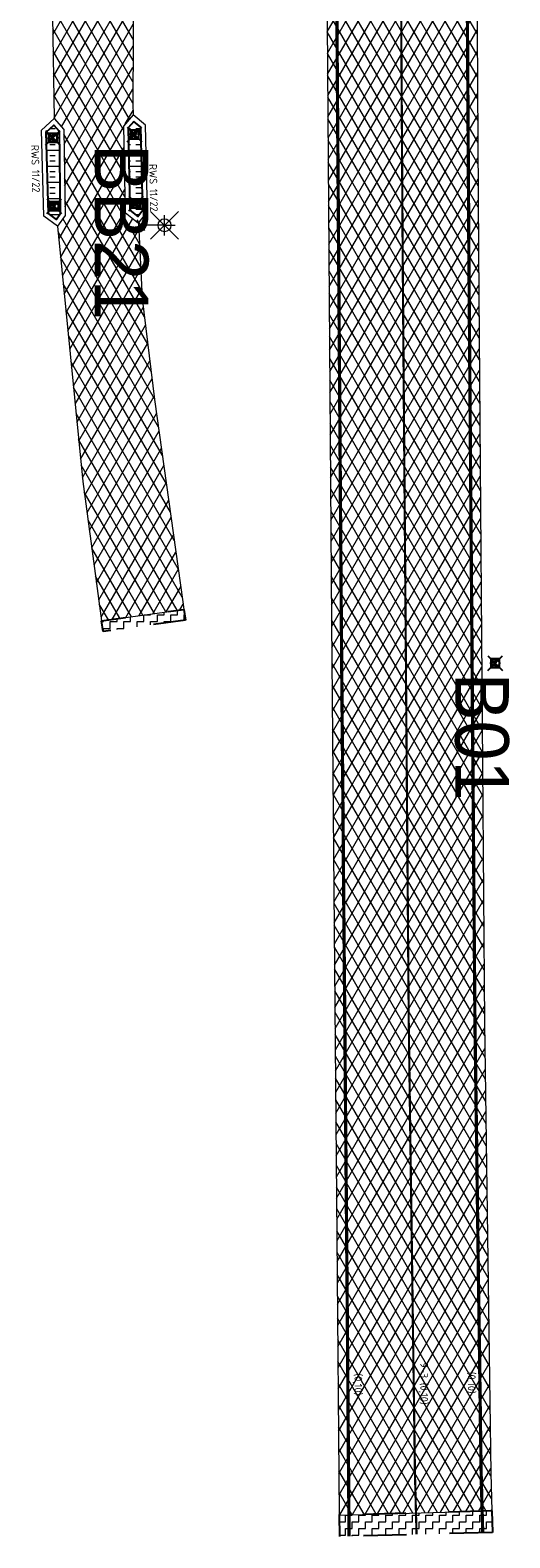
# Model space of a CAD drawing. Header units: metres. Extents: x 233392 to 233457, y 554169 to 554421.
# Tile 1 of 3: x 233414 to 233436, y 554169 to 554239. Entities that reach past the tile are written whole.
import ezdxf
from ezdxf.enums import TextEntityAlignment as Align

# ---------------------------------------------------------------- set-up
doc = ezdxf.new("R2018")
doc.units = ezdxf.units.M
doc.linetypes.add('XX-HIDDEN', pattern=[4, 2, -2])
for name, color, linetype, lineweight in [('V-WE-IE-MEUBILAIR_WEGMEUBILAIR-S', 7, 'Continuous', 25), ('V-WE-VH-KANTOPSLUITING-T18', 10, 'Continuous', 18), ('V-WE-VH-KANTOPSLUITING_TROTTOIRBAND_RWS_110 220-G', 210, 'VH-RWSBAND_110X220-V', 25), ('V-WE-VH-KANTVERHARDING-G', 7, 'Continuous', 18), ('V-WE-VH-VERHARDING_ASFALT RIJBAAN TRAPFREES 2 LAGEN-A', 252, 'Continuous', 18), ('V-WE-VH-VERHARDING_ASFALT-A', 252, 'Continuous', 18), ('V-WE-VH-VERHARDING_ASFALT_TRAPSGEWIJSFREZEN-G', 252, 'XX-HIDDEN', 25), ('V-WE-VH-VERHARDING_ASFALT_ZAAGSNEDE-G', 7, 'VH-ZAAGSNEDE', 18), ('V-WE-VH-VERHARDING_BETON-A', 252, 'Continuous', 18), ('V-WE-VW-MARKERING_LANGS_STREEP_93_010-G', 7, 'VW-9-3_STREEP-V', 13), ('V-WE-VW-MARKERING_LANGS_STREEP_93_010-T18', 10, 'Continuous', 18), ('V-WE-VW-MARKERING_LANGS_STREEP_DOORGETROKKEN_010-G', 7, 'CONTINUOUS-V', 13)]:
    doc.layers.add(name, color=color, linetype=linetype, lineweight=lineweight)
doc.layers.add('V-WE-VH-VERHARDING_ASFALT FIETSPAD TRAPFREES 1 LAAG-A', color=1, linetype='Continuous', lineweight=18, true_color=0xff0000)
doc.layers.add('V-WE-VH-VERHARDING_ASFALT FIETSPAD-A', color=1, linetype='Continuous', lineweight=18, true_color=0xff0000)
doc.styles.add('NLCS-ISO-ANNOTATIEF-T18', font='NLCS-ISO.ttf', dxfattribs={"height": 1.8})
doc.styles.get("Standard").update_dxf_attribs({"font": 'arial.ttf'})
doc.linetypes.add('CONTINUOUS-V', pattern='A,3.5,[24,NLCS.shx,S=0.5,R=0,X=0,Y=0],3.5', length=7)
doc.linetypes.add('VH-RWSBAND_110X220-V', pattern='A,5,[24,NLCS.shx,S=1,R=0,X=0,Y=0],5,-2,2,-2,2,-2,2,-2', length=24)
doc.linetypes.add('VH-ZAAGSNEDE', pattern='A,1e-05,-2.54,[181,NLCS.SHX,S=2.54,R=0,X=-2.54,Y=0],-5.08,[181,NLCS.SHX,S=2.54,R=180,X=2.54,Y=0],-2.54', length=10.16001)
doc.linetypes.add('VW-9-3_STREEP-V', pattern='A,9,-3,4.5,[24,NLCS.shx,S=0.5,R=0,X=0,Y=0],4.5,-3', length=24)
pattern_1 = [(0, (0, 0), (0, 0.75), []), (0, (0, 0.25), (0, 0.75), [0.25, -0.25]), (0, (0, 0.5), (0, 0.75), [0.25, -0.25])]
pattern_2 = [(60, (0, 0), (-0.4330127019, 0.25), []), (120, (0, 0), (-0.4330127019, -0.25), [])]

# ---------------------------------------------------------------- blocks, each defined once
blk = doc.blocks.new('V-SIE-WEG_VERKEERSBORD_PAAL-SO')
for p, q in [((-0.341, 0.341), (0.341, -0.341)), ((-0.341, -0.341), (0.341, 0.341))]:
    blk.add_line(p, q)
blk.add_lwpolyline([(-0.2, 0.2), (-0.2, -0.2), (0.2, -0.2), (0.2, 0.2)], close=True)
at = {"flags": 128}
blk.add_lwpolyline([(0.2, 0.2), (-0.2, 0), (0.2, -0.2)], close=True, dxfattribs=at)
for radius in [0.2, 0.0332]:
    blk.add_circle((0, 0), radius)
at = {"lineweight": 30}
blk.add_attdef('bordgegevens', text='', height=0.36, rotation=270, dxfattribs=at).set_placement((0.642, -0.442), align=Align.TOP_LEFT)
blk = doc.blocks.new('V-SIE-WEG_LICHTMAST_1UITHOUDER-SO')
for p, q in [((-1.1, 0), (-1.268, 0.249)), ((-1.1, 0), (-0.932, 0.249)), ((0.647, -0.646), (-0.646, 0.646)), ((-0.646, -0.646), (0.647, 0.646)), ((0, -0.484), (0, 0.466)), ((-1.1, 0), (-1.268, -0.249)), ((-0.3, 0), (-1.1, 0)), ((-1.1, 0), (-0.932, -0.249)), ((0, 0), (-0.299, 0)), ((0, 0), (0.503, 0))]:
    blk.add_line(p, q)
blk.add_circle((0, 0), 0.3)

msp = doc.modelspace()

# ---------------------------------------------------------------- hatches: boundary and pattern name
at = {"layer": 'V-WE-VH-VERHARDING_ASFALT FIETSPAD TRAPFREES 1 LAAG-A'}
h = msp.add_hatch(dxfattribs=at)
h.set_pattern_fill('AVH-ASFALT_FREESVAK', color=256, style=0, pattern_type=2)
h.set_pattern_definition([(0, (0, 0), (0.3125, 0.3125), [0.3125, -0.3125]), (90, (0.3125, 0), (-0.3125, 0.3125), [0.3125, -0.3125])])
h.paths.add_polyline_path([(233421.306, 554211.637), (233421.237, 554212.132), (233417.405, 554211.598), (233417.472, 554211.103)])
at = {"layer": 'V-WE-VH-VERHARDING_ASFALT FIETSPAD-A'}
h = msp.add_hatch(dxfattribs=at)
h.set_pattern_fill('AVH-ASFALT', color=256, scale=2.5, style=0, pattern_type=2)
h.set_pattern_definition(pattern_2)
h.paths.add_polyline_path([(233417.405, 554211.598), (233421.237, 554212.132), (233421.188, 554212.48), (233419.875, 554221.899), (233419.295, 554226.599), (233419.125, 554230.103), (233418.504, 554230.6), (233418.419, 554234.613), (233418.881, 554235.138), (233418.857, 554235.632), (233418.925, 554247.696), (233419.153, 554259.005), (233419.264, 554263.947), (233419.705, 554268.825), (233419.82, 554269.538), (233420.179, 554271.756), (233416.448, 554272.359), (233416.376, 554271.864), (233415.493, 554264.056), (233415.326, 554257.385), (233415.08, 554242.582), (233415.197, 554234.97), (233415.649, 554234.457), (233415.707, 554230.451), (233415.358, 554229.959), (233416.533, 554218.084)])
at = {"layer": 'V-WE-VH-VERHARDING_ASFALT RIJBAAN TRAPFREES 2 LAGEN-A'}
h = msp.add_hatch(dxfattribs=at)
h.set_pattern_fill('AVH-ASFALT_FREESVAK', color=256, style=0, pattern_type=2)
h.set_pattern_definition([(0, (0, 0), (0.3125, 0.3125), [0.3125, -0.3125]), (90, (0.3125, -7e-17), (-0.3125, 0.3125), [0.3125, -0.3125])])
h.paths.add_polyline_path([(233435.591, 554169.197), (233435.564, 554170.196), (233428.465, 554170.009), (233428.472, 554169.008)])
at = {"layer": 'V-WE-VH-VERHARDING_ASFALT-A'}
h = msp.add_hatch(dxfattribs=at)
h.set_pattern_fill('AVH-ASFALT', color=256, scale=2.5, style=0, pattern_type=2)
h.set_pattern_definition(pattern_2)
h.paths.add_polyline_path([(233435.564, 554170.196), (233435.518, 554171.949), (233435.23, 554192.901), (233434.946, 554228.812), (233434.724, 554264.762), (233434.324, 554302.416), (233434.392, 554308.135), (233427.305, 554308.091), (233427.403, 554304.052), (233427.574, 554292.341), (233427.744, 554265.999), (233427.907, 554239.448), (233428.112, 554211.559), (233428.359, 554182.976), (233428.465, 554170.009)])
at = {"layer": 'V-WE-VH-VERHARDING_BETON-A'}
h = msp.add_hatch(dxfattribs=at)
h.set_pattern_fill('AVH-BETON_GEWAPEND', color=256, style=0, pattern_type=2)
h.set_pattern_definition(pattern_1)
h.paths.add_polyline_path([(233418.905, 554234.832), (233418.641, 554234.532), (233418.722, 554230.708), (233419.088, 554230.415), (233419.322, 554230.72), (233419.238, 554234.557)])
h = msp.add_hatch(dxfattribs=at)
h.set_pattern_fill('AVH-BETON_GEWAPEND', color=256, style=0, pattern_type=2)
h.set_pattern_definition(pattern_1)
h.paths.add_polyline_path([(233414.833, 554234.334), (233415.181, 554234.656), (233415.43, 554234.373), (233415.486, 554230.52), (233415.308, 554230.269), (233414.933, 554230.543)])

# ---------------------------------------------------------------- linework, layer by layer
at = {"layer": 'V-WE-VH-KANTOPSLUITING_TROTTOIRBAND_RWS_110 220-G', "flags": 128}
for points in [[(233418.905, 554234.832), (233418.641, 554234.532), (233418.722, 554230.708), (233419.088, 554230.415), (233419.322, 554230.72), (233419.238, 554234.557)], [(233414.833, 554234.334), (233415.181, 554234.656), (233415.43, 554234.373), (233415.486, 554230.52), (233415.308, 554230.269), (233414.933, 554230.543)]]:
    msp.add_lwpolyline(points, close=True, dxfattribs=at)
at = {"layer": 'V-WE-VH-KANTVERHARDING-G', "flags": 128}
for points in [[(233427.305, 554308.091), (233427.403, 554304.052), (233427.574, 554292.341), (233427.744, 554265.999), (233427.907, 554239.448), (233428.112, 554211.559), (233428.359, 554182.976), (233428.465, 554170.009)], [(233434.392, 554308.135), (233434.324, 554302.416), (233434.724, 554264.762), (233434.946, 554228.812), (233435.23, 554192.901), (233435.518, 554171.949), (233435.564, 554170.196)], [(233416.448, 554272.359), (233416.376, 554271.864), (233415.493, 554264.056), (233415.326, 554257.385), (233415.08, 554242.582), (233415.197, 554234.97)], [(233420.179, 554271.756), (233419.82, 554269.538), (233419.705, 554268.825), (233419.264, 554263.947), (233419.153, 554259.005), (233418.925, 554247.696), (233418.857, 554235.632), (233418.881, 554235.138)], [(233415.358, 554229.959), (233416.533, 554218.084), (233417.405, 554211.598)], [(233419.125, 554230.103), (233419.295, 554226.599), (233419.875, 554221.899), (233421.188, 554212.48), (233421.237, 554212.132)]]:
    msp.add_lwpolyline(points, dxfattribs=at)
for points in [[(233414.61, 554234.428), (233415.197, 554234.97), (233415.649, 554234.457), (233415.707, 554230.451), (233415.358, 554229.959), (233414.716, 554230.429)], [(233418.881, 554235.138), (233418.419, 554234.613), (233418.504, 554230.6), (233419.125, 554230.103), (233419.544, 554230.647), (233419.456, 554234.662)]]:
    msp.add_lwpolyline(points, close=True, dxfattribs=at)
at = {"layer": 'V-WE-VH-VERHARDING_ASFALT_TRAPSGEWIJSFREZEN-G', "flags": 128}
msp.add_lwpolyline([(233421.237, 554212.132), (233421.306, 554211.637), (233417.472, 554211.103), (233417.405, 554211.598)], close=True, dxfattribs=at)
for points in [[(233435.564, 554170.196), (233428.465, 554170.009)], [(233435.564, 554170.196), (233435.591, 554169.197)], [(233428.465, 554170.009), (233428.472, 554169.008)], [(233435.591, 554169.197), (233428.472, 554169.008)]]:
    msp.add_lwpolyline(points, dxfattribs=at)
at = {"layer": 'V-WE-VH-VERHARDING_ASFALT_ZAAGSNEDE-G', "ltscale": 0.2, "flags": 128}
for points in [[(233417.405, 554211.598), (233421.237, 554212.132)], [(233428.445, 554170.008), (233435.564, 554170.196)]]:
    msp.add_lwpolyline(points, dxfattribs=at)
at = {"layer": 'V-WE-VW-MARKERING_LANGS_STREEP_93_010-G', "ltscale": 2.5, "const_width": 0.1, "flags": 128}
msp.add_lwpolyline([(233430.873, 554309.113), (233430.794, 554302.418), (233431.194, 554264.733), (233431.416, 554228.787), (233431.7, 554192.863), (233431.989, 554171.878), (233432.062, 554169.103)], dxfattribs=at)
at = {"layer": 'V-WE-VW-MARKERING_LANGS_STREEP_DOORGETROKKEN_010-G', "ltscale": 2.5, "const_width": 0.15, "flags": 128}
for points in [[(233427.73, 554309.093), (233427.853, 554304.061), (233428.024, 554292.346), (233428.194, 554266.002), (233428.357, 554239.451), (233428.562, 554211.562), (233428.809, 554182.98), (233428.923, 554169.02)], [(233433.954, 554309.132), (233433.874, 554302.416), (233434.274, 554264.758), (233434.496, 554228.809), (233434.78, 554192.897), (233435.068, 554171.94), (233435.141, 554169.185)]]:
    msp.add_lwpolyline(points, dxfattribs=at)

# ---------------------------------------------------------------- block references
at = {"layer": 'V-WE-IE-MEUBILAIR_WEGMEUBILAIR-S'}
for p in [(233415.134, 554234.065), (233418.945, 554234.219), (233415.194, 554230.883), (233419.011, 554231.018)]:
    msp.add_blockref('V-SIE-WEG_VERKEERSBORD_PAAL-SO', p, dxfattribs=at)
ref = msp.add_blockref('V-SIE-WEG_VERKEERSBORD_PAAL-SO', (233418.945, 554234.219), dxfattribs=dict(at, xscale=0.2, yscale=0.2, zscale=0.2))
lines = msp.add_mtext('BB21', dxfattribs={"layer": '0', "insert": (233419.587, 554233.777), "char_height": 2.5, "attachment_point": 1, "rotation": 270})
ref.add_attrib('bordgegevens', '', (233419.587, 554233.777), dxfattribs={"flags": 2}).embed_mtext(lines)
ref = msp.add_blockref('V-SIE-WEG_VERKEERSBORD_PAAL-SO', (233435.718, 554209.634), dxfattribs=at)
lines = msp.add_mtext('B01', dxfattribs={"layer": '0', "insert": (233436.36, 554209.192), "char_height": 2.5, "attachment_point": 1, "rotation": 270})
ref.add_attrib('bordgegevens', '', (233436.36, 554209.192), dxfattribs={"flags": 32}).embed_mtext(lines)
at = {"layer": 'V-WE-VH-KANTVERHARDING-G'}
msp.add_blockref('V-SIE-WEG_LICHTMAST_1UITHOUDER-SO', (233420.332, 554230.001), dxfattribs=at)

# ---------------------------------------------------------------- texts
at = {"layer": 'V-WE-VH-KANTOPSLUITING-T18', "ltscale": 0.2, "style": 'NLCS-ISO-ANNOTATIEF-T18'}
for rotation, p in [(271.51836, (233414.124, 554233.737)), (271.2556, (233419.618, 554232.849))]:
    msp.add_text('RWS 11/22', height=0.36, rotation=rotation, dxfattribs=at).set_placement(p)
at = {"layer": 'V-WE-VW-MARKERING_LANGS_STREEP_93_010-T18', "style": 'NLCS-ISO-ANNOTATIEF-T18'}
for s, p in [('(0,10)', (233429.065, 554176.083)), ('9-3 (0,10)', (233432.13, 554176.125))]:
    msp.add_text(s, height=0.36, rotation=270, dxfattribs=at).set_placement(p, align=Align.BOTTOM_CENTER)
msp.add_text('(0,10)', height=0.36, rotation=270, dxfattribs=at).set_placement((233434.81, 554176.162), align=Align.TOP_CENTER)

doc.saveas('drawing.dxf')
